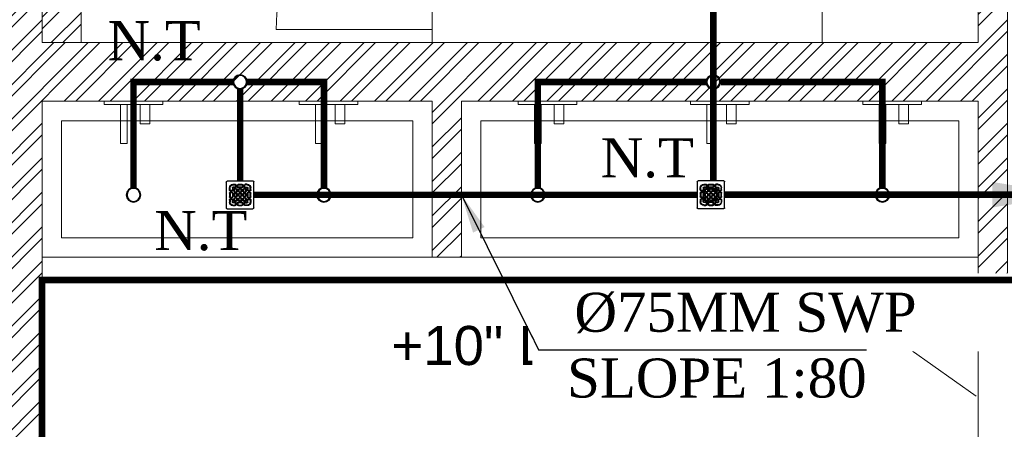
# Model space of a CAD drawing. Header units: inches. Extents: x 105152 to 158499, y 12149 to 30915.
# Tile 55 of 256: x 123990 to 124142, y 21318 to 21381. Entities that reach past the tile are written whole.
import ezdxf

# ---------------------------------------------------------------- set-up
doc = ezdxf.new("R2010")
doc.units = ezdxf.units.IN
doc.header["$MEASUREMENT"] = 0
doc.layers.add('45', color=7, linetype='Continuous')
doc.layers.add('PD_025_TEXT', color=61, linetype='Continuous')
for name, color, linetype, lineweight in [('AR - PLAN', 251, 'Continuous', 5), ('DRAINAGE ', 7, 'Continuous', 9), ('FLOOR RAISE', 4, 'Continuous', 5), ('PD_BRICK WALL_115', 134, 'Continuous', 30), ('PD_ELEVATION_03', 80, 'Continuous', 25), ('PD_FIXTURE', 21, 'Continuous', 25), ('PD_HATCH', 45, 'Continuous', 9), ('PP- 50DIA Soil Waste Sewer pipe', 54, 'Continuous', 25), ('PP- 75DIA Soil Waste Sewer pipe', 90, 'Continuous', 9), ('PP-TEXT', 7, 'Continuous', 40), ('PP-WWP', 3, 'Continuous', 25)]:
    doc.layers.add(name, color=color, linetype=linetype, lineweight=lineweight)
doc.styles.add('Arial', font='GOTHIC.TTF')
doc.styles.get("Standard").update_dxf_attribs({"font": 'arial.ttf', "height": 6})
doc.styles.add('TIMES NEW ROMAN', font='times.ttf')
doc.dimstyles.new('ISO-10', dxfattribs={"dimtxt": 6, "dimasz": 0.5, "dimexe": 1.25, "dimexo": 0.625, "dimtad": 1, "dimtoh": 1, "dimdec": 1, "dimlunit": 4, "dimtxsty": 'Standard', "dimblk": 'ARCHTICK', "dimcen": 2.5, "dimclrt": 3, "dimadec": 0, "dimazin": 0, "dimtfac": 1, "dimtdec": 1, "dimtmove": 1, "dimatfit": 3, "dimfxl": 1, "dimarcsym": 0})
doc.dimstyles.new('PP-DIM', dxfattribs={"dimtxt": 4, "dimasz": 1, "dimexe": 1, "dimexo": 1, "dimgap": 0.09, "dimtad": 0, "dimdec": 0, "dimzin": 0, "dimdsep": 46, "dimlunit": 4, "dimtxsty": 'TIMES NEW ROMAN', "dimblk": 'ARCHTICK', "dimcen": 0.09, "dimdle": 1, "dimclrd": 256, "dimclre": 256, "dimclrt": 256, "dimadec": 0, "dimazin": 0, "dimtfac": 1, "dimtdec": 4, "dimtofl": 0, "dimtmove": 1, "dimatfit": 3, "dimfxl": 1, "dimtolj": 1, "dimtzin": 0, "dimlwd": -1, "dimlwe": -1, "dimarcsym": 0})

# ---------------------------------------------------------------- blocks, each defined once
blk = doc.blocks.new('ta0p3456')
at = {"color": 251, "lineweight": 5, "ltscale": 12}
for points in [[(-4.5, 0), (4.5, 0), (4.5, -0.5), (-4.5, -0.5)], [(-1, -0.5), (-1, -6.5), (-2, -6.5), (-2, -0.5)], [(2.5, -0.5), (2.5, -3.5), (1, -3.5), (1, -0.5)]]:
    blk.add_lwpolyline(points, close=True, dxfattribs=at)
blk = doc.blocks.new('_ArchTick')
at = {"color": 0, "linetype": 'ByBlock', "const_width": 0.15}
blk.add_lwpolyline([(-0.5, -0.5), (0.5, 0.5)], dxfattribs=at)
blk = doc.blocks.new('PP-GRATING')
at = {"linetype": 'Continuous'}
for p, q in [((-53.13747282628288, -49.44342391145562), (-53.13747282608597, 49.44342391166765)), ((-49.72758152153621, 52.85331521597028), (49.72758152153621, 52.85331521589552)), ((-27.56328804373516, 40.69137005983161), (-27.56328804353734, 38.6454352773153)), ((-19.60687500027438, 40.69137005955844), (-27.56328705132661, 40.69137005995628)), ((-19.60687500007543, 38.6454352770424), (-27.56328705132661, 38.6454352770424)), ((-19.60687500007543, 38.6454352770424), (-19.60687500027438, 40.69137005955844)), ((-7.103939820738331, 38.64543329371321), (-7.103939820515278, 40.69136807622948)), ((-7.103940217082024, 40.6913679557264), (6.535625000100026, 40.6913679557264)), ((-7.103940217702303, 38.64543317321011), (6.535625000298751, 38.64543317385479)), ((6.535625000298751, 40.6913680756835), (6.535625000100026, 38.64543329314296)), ((19.03855978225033, 40.69137005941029), (26.99497183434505, 40.69137005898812)), ((19.03855978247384, 38.64543527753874), (19.03855978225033, 40.69137005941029)), ((19.03855978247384, 38.64543527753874), (26.99497183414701, 38.64543527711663)), ((26.99497282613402, 40.69137005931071), (26.99497282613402, 38.64543527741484)), ((52.56915760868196, 50.01173912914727), (52.5691576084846, -48.87510869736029)), ((-38.92959239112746, 27.27913092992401), (-40.9755271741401, 27.27913092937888)), ((-40.9755271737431, 27.27913152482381), (-40.9755271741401, 19.32271800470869)), ((-38.92959239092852, 19.32271800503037), (-40.97552717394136, 19.32271811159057)), ((-40.97552717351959, 6.819783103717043), (-40.97552717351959, -6.819781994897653)), ((-38.92959239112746, 6.819783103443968), (-40.97552717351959, 6.819783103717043)), ((-38.92959239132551, 27.2791315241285), (-38.92959239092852, 19.32271800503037)), ((-38.92959239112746, 6.819783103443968), (-38.92959239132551, -6.819781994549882)), ((-36.65633152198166, 17.04945701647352), (-32.10981017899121, 17.0494570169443)), ((-36.65633152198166, 17.04945701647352), (-36.65633152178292, 15.00352223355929)), ((-36.65633152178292, 15.00352223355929), (-32.10981017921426, 15.00352223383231)), ((-32.10980978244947, 11.1389787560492), (-36.65633132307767, 11.1389787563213)), ((-36.65633132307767, 11.1389787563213), (-36.65633132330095, 9.093043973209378)), ((-32.10980978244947, 9.093043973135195), (-36.65633132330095, 9.093043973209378)), ((-32.10980978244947, 9.093043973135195), (-32.10980978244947, 11.1389787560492)), ((-29.83654891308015, 19.32271788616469), (-29.83654891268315, 27.27913104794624)), ((-27.79061413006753, 27.27913104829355), (-29.83654891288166, 27.27913092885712)), ((-29.83654891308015, 19.32271788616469), (-27.79061413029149, 19.32271788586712)), ((-29.83654891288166, -6.819782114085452), (-29.83654891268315, 6.819783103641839)), ((-29.83654891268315, 6.819783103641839), (-27.79061413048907, 6.819783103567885)), ((-27.79061413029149, 19.32271788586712), (-27.79061413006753, 27.27913104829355)), ((-27.79061413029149, -6.819782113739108), (-27.79061413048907, 6.819783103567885)), ((-27.56328804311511, 29.55239179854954), (-27.56328804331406, 27.5064570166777)), ((-27.56328804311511, 29.55239179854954), (-19.60687539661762, 29.55239179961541)), ((-27.56328804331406, 27.5064570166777), (-19.60687539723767, 27.50645701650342)), ((-23.92607065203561, 14.77619622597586), (-23.92607065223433, 19.32271792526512)), ((-21.88013586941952, 19.32271792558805), (-23.92607065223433, 19.32271792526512)), ((-21.88013586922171, 14.77619622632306), (-23.92607065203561, 14.77619622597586)), ((-23.92607065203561, -2.27326066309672), (-23.92607065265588, 2.273261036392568)), ((-21.8801358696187, 2.273261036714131), (-23.92607065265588, 2.273261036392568)), ((-21.88013586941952, 14.77619626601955), (-21.88013586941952, 19.32271788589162)), ((-21.8801358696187, -2.273260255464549), (-21.8801358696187, 2.273261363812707)), ((-19.60687539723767, 27.50645701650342), (-19.60687539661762, 29.55239179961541)), ((-19.60687500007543, 23.64191361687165), (-15.06035345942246, 23.64191361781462)), ((-19.60687499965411, 21.59597883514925), (-19.60687500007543, 23.64191361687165)), ((-19.60687480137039, 21.59597875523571), (-15.0603532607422, 21.59597875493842)), ((-15.06035365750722, 12.50293527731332), (-19.60687499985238, 12.50293527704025)), ((-19.60687460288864, 12.50293535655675), (-19.60687460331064, 10.45700057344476)), ((-15.0603532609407, 10.45700057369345), (-19.60687460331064, 10.45700057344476)), ((-19.60687499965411, 6.592456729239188), (-15.06035345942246, 6.592456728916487)), ((-19.60687499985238, 4.546521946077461), (-19.60687499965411, 6.592456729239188)), ((-19.60687480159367, 4.546522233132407), (-15.0603532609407, 4.546522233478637)), ((-17.3336141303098, 31.82565266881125), (-17.33361413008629, 36.37217436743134)), ((-15.28767934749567, 36.37217433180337), (-17.3336141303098, 36.37217433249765)), ((-17.3336141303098, 31.82565266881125), (-15.2876793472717, 31.82565266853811)), ((-15.2876793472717, 31.82565266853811), (-15.28767934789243, 36.37217436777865)), ((-15.06035345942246, 23.64191361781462), (-15.06035345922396, 21.59597883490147)), ((-15.06035326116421, 12.50293535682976), (-15.0603532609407, 10.45700057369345)), ((-15.06035345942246, 6.592456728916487), (-15.06035345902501, 4.546521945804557)), ((-12.78709239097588, 19.32271784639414), (-12.78709239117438, 14.77619614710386)), ((-10.74115760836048, 19.32271796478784), (-12.78709239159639, 19.32271796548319)), ((-12.78709239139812, 14.7761963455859), (-10.74115760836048, 14.77619634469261)), ((-12.78709239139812, 2.273261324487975), (-12.78709239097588, -2.273260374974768)), ((-10.74115760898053, 2.27326107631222), (-12.78709239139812, 2.273261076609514)), ((-11.42313586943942, 36.37217242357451), (-11.42313586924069, 31.8256507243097)), ((-9.377201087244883, 36.37217242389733), (-11.42313586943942, 36.37217242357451)), ((-11.42313586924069, 31.82565076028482), (-9.377201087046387, 31.82565072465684)), ((-10.74115760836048, 19.32271796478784), (-10.74115760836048, 14.77619634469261)), ((-10.74115760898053, 2.27326107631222), (-10.74115760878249, -2.273260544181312)), ((-9.377201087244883, 36.37217242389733), (-9.377201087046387, 31.82565072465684)), ((-7.103940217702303, 29.55238981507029), (6.535625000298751, 29.55238981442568)), ((-7.103940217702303, 29.55238981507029), (-7.103940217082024, 27.50645503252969)), ((-7.103940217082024, 27.50645503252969), (6.535625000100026, 27.50645503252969)), ((-6.876614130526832, 14.7761961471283), (-6.876614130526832, 19.32271784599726)), ((-4.830679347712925, 19.3227178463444), (-6.876614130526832, 19.32271784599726)), ((-4.830679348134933, 14.77619614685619), (-6.876614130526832, 14.7761961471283)), ((-6.876614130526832, -2.273260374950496), (-6.876614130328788, 2.273261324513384)), ((-4.830679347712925, 2.273261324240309), (-6.876614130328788, 2.273261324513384)), ((-4.830679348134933, 14.77619614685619), (-4.830679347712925, 19.3227178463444)), ((-4.830679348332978, -2.273260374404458), (-4.830679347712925, 2.273261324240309)), ((-2.557418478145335, 23.64191353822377), (1.98910306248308, 23.64191353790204)), ((-2.55741847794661, 21.59597875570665), (-2.557418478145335, 23.64191353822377)), ((-2.55741847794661, 21.59597875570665), (1.989103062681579, 21.59597875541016)), ((1.98910326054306, 12.50293527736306), (-2.557418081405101, 12.50293527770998)), ((-2.557418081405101, 12.50293527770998), (-2.557418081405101, 10.45700049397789)), ((1.989103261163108, 10.45700049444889), (-2.557418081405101, 10.45700049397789)), ((-2.557418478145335, 6.592457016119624), (1.98910306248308, 6.592457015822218)), ((-2.557418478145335, 4.546522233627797), (-2.557418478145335, 6.592457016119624)), ((-2.557418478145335, 4.546522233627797), (1.98910306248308, 4.546522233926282)), ((1.98910306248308, 23.64191353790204), (1.989103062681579, 21.59597875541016)), ((1.98910326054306, 12.50293527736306), (1.989103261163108, 10.45700049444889)), ((1.98910306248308, 6.592457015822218), (1.98910306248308, 4.546522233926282)), ((4.262364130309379, 19.32271788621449), (4.262364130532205, 14.77619626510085)), ((6.308298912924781, 19.32271788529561), (4.262364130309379, 19.32271788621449)), ((4.262364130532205, 14.77619626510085), (6.308298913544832, 14.77619626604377)), ((4.262364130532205, 2.273261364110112), (4.262364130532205, -2.273260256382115)), ((6.308298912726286, 2.273261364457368), (4.262364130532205, 2.273261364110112)), ((6.308298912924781, 19.32271788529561), (6.308298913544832, 14.77619626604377)), ((6.308298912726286, 2.273261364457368), (6.308298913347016, -2.273260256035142)), ((6.535625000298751, 29.55238981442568), (6.535625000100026, 27.50645503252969)), ((8.808885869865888, 31.82565068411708), (8.808885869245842, 36.37217230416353)), ((10.85482065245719, 36.37217219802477), (8.808885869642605, 36.37217219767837)), ((8.808885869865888, 31.82565068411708), (10.85482065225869, 31.82565068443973)), ((10.17284239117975, 14.77619614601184), (10.1728423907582, 19.32271784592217)), ((12.21877717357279, 19.32271784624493), (10.1728423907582, 19.32271784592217)), ((12.21877717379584, 14.77619614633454), (10.17284239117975, 14.77619614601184)), ((10.17284239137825, -2.273260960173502), (10.17284239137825, 2.273260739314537)), ((12.21877717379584, 2.273260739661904), (10.17284239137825, 2.273260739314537)), ((10.85482065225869, 31.82565068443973), (10.85482065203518, 36.37217230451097)), ((12.21877717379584, 14.77619614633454), (12.21877717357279, 19.32271784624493)), ((12.21877717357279, -2.273260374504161), (12.21877717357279, 2.273261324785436)), ((14.49203804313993, 23.64191353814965), (19.03855958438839, 23.64191353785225)), ((14.49203804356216, 21.59597875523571), (14.49203804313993, 23.64191353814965)), ((14.49203804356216, 21.59597875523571), (19.03855958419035, 21.59597875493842)), ((19.03855978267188, 12.50293527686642), (14.49203844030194, 12.50293527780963)), ((14.49203844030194, 12.50293527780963), (14.49203843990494, 10.45700049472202)), ((19.03855978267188, 10.45700049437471), (14.49203843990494, 10.45700049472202)), ((14.49203804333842, 6.592456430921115), (19.0385595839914, 6.59245643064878)), ((14.49203804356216, 4.546521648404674), (14.49203804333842, 6.592456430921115)), ((14.49203804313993, 4.546522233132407), (19.03855958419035, 4.546522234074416)), ((14.71936413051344, 31.82565266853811), (14.71936413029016, 36.37217436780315)), ((14.71936413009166, 36.3721743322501), (16.76529891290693, 36.37217433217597)), ((16.76529891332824, 31.82565266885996), (14.71936413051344, 31.82565266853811)), ((16.76529891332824, 31.82565266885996), (16.76529891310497, 36.37217436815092)), ((26.99497282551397, 29.55239179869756), (19.03856017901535, 29.55239179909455)), ((19.03856017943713, 27.50645701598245), (19.03856017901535, 29.55239179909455)), ((26.99497282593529, 27.50645701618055), (19.03856017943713, 27.50645701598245)), ((19.03855958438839, 23.64191353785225), (19.03855958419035, 21.59597875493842)), ((19.03855978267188, 12.50293527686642), (19.03855978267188, 10.45700049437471)), ((19.0385595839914, 6.59245643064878), (19.03855958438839, 4.546521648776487)), ((21.31182065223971, 19.32271788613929), (21.31182065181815, 14.77619626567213)), ((23.35775543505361, 19.32271788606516), (21.31182065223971, 19.32271788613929)), ((21.31182065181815, 14.77619626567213), (23.35775543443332, 14.776196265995)), ((21.31182065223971, 2.273261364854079), (21.31182065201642, -2.273260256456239)), ((23.35775543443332, 2.273260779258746), (21.3118206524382, 2.27326077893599)), ((23.35775543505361, 19.32271788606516), (23.35775543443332, 14.776196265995)), ((23.35775543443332, 2.273260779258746), (23.35775543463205, -2.273260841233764)), ((26.99497282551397, 29.55239179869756), (26.99497282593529, 27.50645701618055)), ((27.22229891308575, 19.32271788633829), (27.22229891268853, 27.27913104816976)), ((27.22229891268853, 27.27913104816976), (29.26823369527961, 27.27913092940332)), ((29.26823369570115, 19.32271788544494), (27.22229891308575, 19.32271788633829)), ((27.22229891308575, -6.819782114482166), (27.22229891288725, 6.819783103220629)), ((29.26823369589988, 6.819783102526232), (27.22229891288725, 6.819783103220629)), ((29.26823369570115, 19.32271788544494), (29.2682336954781, 27.27913104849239)), ((29.2682336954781, -6.819782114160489), (29.26823369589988, 6.819783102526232)), ((36.08801630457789, 17.04945701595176), (31.54149496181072, 17.04945701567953)), ((36.08801630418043, 15.00352223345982), (31.54149496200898, 15.00352223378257)), ((31.5414945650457, 11.13897875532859), (36.0880161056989, 11.13897875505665)), ((31.5414945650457, 9.09304397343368), (31.5414945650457, 11.13897875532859)), ((31.5414945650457, 9.09304397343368), (36.08801610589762, 9.093043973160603)), ((36.08801630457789, 17.04945701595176), (36.08801630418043, 15.00352223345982)), ((36.0880161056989, 11.13897875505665), (36.08801610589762, 9.093043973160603)), ((38.36127717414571, 27.2791315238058), (38.36127717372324, 19.3227180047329)), ((38.36127717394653, 27.27913092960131), (40.40721195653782, 27.27913092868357)), ((38.36127717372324, 19.3227180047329), (40.40721195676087, 19.32271811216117)), ((38.36127717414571, 6.819783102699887), (38.36127717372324, -6.819781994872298)), ((38.36127717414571, 6.819783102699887), (40.40721195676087, 6.819783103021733)), ((40.40721195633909, 27.2791315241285), (40.40721195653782, 19.32271800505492)), ((40.40721195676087, 6.819783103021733), (40.40721195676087, -6.819781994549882)), ((-40.9755271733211, -6.819781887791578), (-38.92959239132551, -6.819781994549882)), ((-40.9755271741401, -27.27913193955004), (-40.9755271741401, -19.32271842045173)), ((-38.92959239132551, -19.32271842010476), (-40.97552717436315, -19.32271852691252)), ((-38.92959239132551, -27.2791313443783), (-40.97552717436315, -27.27913134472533)), ((-38.92959239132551, -27.27913193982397), (-38.92959239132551, -19.32271842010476)), ((-36.65633152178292, -9.093042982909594), (-32.10981017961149, -9.093042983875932)), ((-36.65633152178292, -9.093042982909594), (-36.65633152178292, -11.13897776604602)), ((-36.65633152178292, -11.13897776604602), (-32.10981017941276, -11.13897776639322)), ((-36.65633152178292, -17.04945743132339), (-36.65633152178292, -15.00352264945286)), ((-36.65633152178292, -15.00352264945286), (-32.10981017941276, -15.00352264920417)), ((-36.65633152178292, -17.04945743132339), (-32.10981017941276, -17.04945743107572)), ((-32.10981017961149, -9.093042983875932), (-32.10981053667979, -11.13897776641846)), ((-29.83654891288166, -6.819782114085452), (-27.79061413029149, -6.819782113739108)), ((-29.83654891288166, -19.32271830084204), (-27.79061413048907, -19.32271830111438)), ((-29.83654891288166, -19.32271830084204), (-29.83654891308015, -27.27913146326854)), ((-27.79061413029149, -27.27913146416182), (-29.83654891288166, -27.27913134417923)), ((-27.79061413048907, -19.32271830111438), (-27.79061413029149, -27.27913146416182)), ((-27.56328804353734, -27.50645743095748), (-19.60687539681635, -27.50645743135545)), ((-27.56328804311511, -29.55239221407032), (-27.56328804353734, -27.50645743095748)), ((-27.56328804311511, -29.55239221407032), (-19.60687539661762, -29.5523922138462)), ((-21.8801358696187, -2.273260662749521), (-23.92607065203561, -2.27326066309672)), ((-23.92607065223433, -19.32271681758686), (-23.92607065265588, -14.77619511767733)), ((-21.8801358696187, -14.77619511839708), (-23.92607065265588, -14.77619511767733)), ((-21.88013586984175, -19.32271681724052), (-23.92607065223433, -19.32271681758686)), ((-21.8801358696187, -19.32271677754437), (-21.88013586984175, -14.77619515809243)), ((-19.60687500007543, -10.45699942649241), (-15.06035345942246, -10.456999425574)), ((-19.60687499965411, -12.50293420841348), (-19.60687500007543, -10.45699942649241)), ((-15.0603532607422, -21.59597776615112), (-19.60687500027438, -21.59597776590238)), ((-19.60687539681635, -27.50645743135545), (-19.60687539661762, -29.5523922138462)), ((-15.06035365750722, -4.546521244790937), (-19.60687499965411, -4.546521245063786)), ((-19.60687460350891, -4.546521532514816), (-19.60687460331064, -6.592456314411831)), ((-15.06035326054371, -6.592456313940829), (-19.60687460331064, -6.592456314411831)), ((-19.6068748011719, -12.50293428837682), (-15.0603532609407, -12.50293428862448)), ((-19.60687460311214, -21.59597768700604), (-19.60687460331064, -23.6419124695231)), ((-15.06035326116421, -23.64191246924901), (-19.60687460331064, -23.6419124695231)), ((-17.33361413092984, -31.82565308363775), (-17.33361413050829, -36.37217478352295)), ((-17.33361413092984, -31.82565308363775), (-15.28767934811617, -31.82565308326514)), ((-15.28767934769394, -36.37217474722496), (-17.33361413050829, -36.37217474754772)), ((-15.28767934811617, -31.82565308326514), (-15.28767934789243, -36.37217478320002)), ((-15.0603532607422, -4.546521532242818), (-15.06035326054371, -6.592456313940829)), ((-15.06035345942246, -10.456999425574), (-15.06035345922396, -12.5029342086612)), ((-15.0603532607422, -21.59597768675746), (-15.06035326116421, -23.64191246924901)), ((-12.78709239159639, -2.27326054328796), (-10.74115760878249, -2.273260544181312)), ((-12.78709239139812, -14.77619519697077), (-12.78709239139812, -19.32271689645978)), ((-10.74115760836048, -14.77619507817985), (-12.78709239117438, -14.77619507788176)), ((-12.78709239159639, -19.32271669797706), (-10.74115760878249, -19.32271669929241)), ((-11.42313586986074, -36.37217341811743), (-11.42313587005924, -31.82565171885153)), ((-11.42313587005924, -31.82565175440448), (-9.377201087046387, -31.82565171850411)), ((-9.377201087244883, -36.37217341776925), (-11.42313586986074, -36.37217341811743)), ((-10.74115760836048, -14.77619507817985), (-10.74115760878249, -19.32271669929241)), ((-9.377201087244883, -36.37217341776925), (-9.377201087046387, -31.82565171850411)), ((-7.103940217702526, -27.5064560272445), (6.535624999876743, -27.50645602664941)), ((-7.103940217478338, -29.55239081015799), (-7.103940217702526, -27.5064560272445)), ((-7.103940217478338, -29.55239081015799), (6.535624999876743, -29.5523908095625)), ((-4.830679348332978, -2.273260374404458), (-6.876614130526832, -2.273260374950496)), ((-6.876614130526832, -19.32271689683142), (-6.876614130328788, -14.77619519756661)), ((-4.830679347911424, -14.77619519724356), (-6.876614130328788, -14.77619519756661)), ((-4.830679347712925, -19.32271689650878), (-6.876614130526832, -19.32271689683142)), ((-4.830679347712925, -19.32271689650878), (-4.830679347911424, -14.77619519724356)), ((1.98910326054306, -4.546521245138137), (-2.557418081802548, -4.546521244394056)), ((-2.557418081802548, -4.546521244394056), (-2.557418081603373, -6.59245602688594)), ((1.989103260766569, -6.592456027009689), (-2.557418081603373, -6.59245602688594)), ((-2.557418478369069, -10.45699950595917), (1.98910306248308, -10.45699950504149)), ((-2.557418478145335, -12.50293428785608), (-2.557418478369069, -10.45699950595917)), ((-2.557418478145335, -12.50293428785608), (1.98910306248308, -12.5029342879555)), ((1.989103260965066, -21.59597776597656), (-2.557418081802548, -21.59597776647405)), ((-2.557418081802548, -21.59597776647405), (-2.557418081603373, -23.64191254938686)), ((1.989103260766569, -23.64191254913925), (-2.557418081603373, -23.64191254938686)), ((1.98910326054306, -4.546521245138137), (1.989103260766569, -6.592456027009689)), ((1.98910306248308, -10.45699950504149), (1.98910306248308, -12.5029342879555)), ((1.989103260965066, -21.59597776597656), (1.989103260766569, -23.64191254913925)), ((4.262364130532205, -2.273260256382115), (6.308298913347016, -2.273260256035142)), ((4.262364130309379, -14.77619515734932), (4.262364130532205, -19.32271677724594)), ((6.308298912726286, -14.77619515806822), (4.262364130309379, -14.77619515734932)), ((4.262364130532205, -19.32271677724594), (6.308298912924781, -19.32271677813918)), ((6.308298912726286, -14.77619515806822), (6.308298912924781, -19.32271677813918)), ((6.535624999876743, -29.5523908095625), (6.535624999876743, -27.50645602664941)), ((8.808885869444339, -31.82565168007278), (8.808885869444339, -36.37217329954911)), ((8.808885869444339, -31.82565168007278), (10.85482065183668, -31.82565167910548)), ((8.83294082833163, -36.42318279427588), (10.87884350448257, -36.4346446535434)), ((12.21877717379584, -2.273260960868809), (10.17284239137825, -2.273260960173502)), ((10.1728423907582, -19.32271689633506), (10.17284239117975, -14.77619519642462)), ((12.21877717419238, -14.77619519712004), (10.17284239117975, -14.77619519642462)), ((12.21877717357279, -19.32271689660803), (10.1728423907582, -19.32271689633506)), ((10.85482065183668, -31.82565167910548), (10.85482065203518, -36.37217329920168)), ((12.21877717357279, -19.32271689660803), (12.21877717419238, -14.77619519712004)), ((19.03855978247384, -4.54652124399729), (14.4920384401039, -4.546521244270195)), ((14.49203843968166, -4.546521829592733), (14.4920384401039, -6.592456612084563)), ((19.03855978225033, -6.592456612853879), (14.4920384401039, -6.592456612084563)), ((14.49203804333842, -10.45699950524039), (19.03855958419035, -10.4569995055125)), ((14.49203804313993, -12.50293428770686), (14.49203804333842, -10.45699950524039)), ((14.49203804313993, -12.50293428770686), (19.03855958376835, -12.50293428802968)), ((19.03855978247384, -21.59597776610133), (14.49203804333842, -21.59597776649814)), ((14.4920384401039, -21.59597776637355), (14.4920384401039, -23.64191254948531)), ((19.03855978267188, -23.64191254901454), (14.4920384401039, -23.64191254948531)), ((14.71936413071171, -31.82565308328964), (14.71936412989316, -36.37217478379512)), ((16.76529891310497, -31.82565308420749), (14.71936413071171, -31.82565308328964)), ((14.71936412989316, -36.3721747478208), (16.76529891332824, -36.37217474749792)), ((16.76529891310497, -31.82565308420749), (16.76529891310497, -36.37217478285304)), ((19.03855978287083, -4.546521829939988), (19.03855978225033, -6.592456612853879)), ((19.03855958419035, -10.4569995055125), (19.03855958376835, -12.50293428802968)), ((19.03855978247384, -21.59597776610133), (19.03855978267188, -23.64191254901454)), ((26.99497282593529, -27.50645743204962), (19.03856017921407, -27.50645743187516)), ((19.03856017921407, -27.50645743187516), (19.03856017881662, -29.55239221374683)), ((26.99497282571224, -29.55239221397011), (19.03856017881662, -29.55239221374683)), ((21.31182065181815, -2.273260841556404), (23.35775543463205, -2.273260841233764)), ((21.31182065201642, -14.77619515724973), (21.31182065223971, -19.32271677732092)), ((23.35775543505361, -14.77619515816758), (21.31182065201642, -14.77619515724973)), ((21.31182065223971, -19.32271677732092), (23.35775543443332, -19.32271677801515)), ((23.35775543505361, -14.77619515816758), (23.35775543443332, -19.32271677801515)), ((26.99497282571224, -29.55239221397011), (26.99497282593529, -27.50645743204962)), ((29.2682336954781, -6.819782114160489), (27.22229891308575, -6.819782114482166)), ((27.22229891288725, -19.32271830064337), (27.22229891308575, -27.27913146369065)), ((29.26823369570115, -19.32271830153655), (27.22229891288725, -19.32271830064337)), ((27.22229891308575, -27.27913146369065), (29.26823369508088, -27.27913134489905)), ((29.26823369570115, -19.32271830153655), (29.2682336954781, -27.279131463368)), ((36.0880163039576, -9.09304298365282), (31.54149496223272, -9.093042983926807)), ((31.54149496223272, -9.093042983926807), (31.54149531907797, -11.13897776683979)), ((36.08801630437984, -11.13897776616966), (31.54149496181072, -11.13897776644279)), ((36.0880163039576, -15.00352264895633), (31.54149496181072, -15.00352264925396)), ((36.08801630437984, -17.04945743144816), (31.54149496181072, -17.04945743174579)), ((36.0880163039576, -9.09304298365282), (36.08801630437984, -11.13897776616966)), ((36.08801630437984, -17.04945743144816), (36.0880163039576, -15.00352264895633)), ((40.40721195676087, -6.819781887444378), (38.36127717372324, -6.819781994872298)), ((38.36127717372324, -19.32271842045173), (40.40721195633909, -19.32271852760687)), ((38.36127717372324, -27.27913193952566), (38.36127717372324, -19.32271842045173)), ((38.36127717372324, -27.27913134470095), (40.40721195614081, -27.27913134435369)), ((40.40721195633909, -27.27913193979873), (40.40721195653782, -19.32271842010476)), ((49.15926630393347, -52.28500000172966), (-50.29589673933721, -52.28500000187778)), ((-27.56328804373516, -40.69137047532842), (-27.56328804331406, -38.64543569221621)), ((-19.60687500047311, -38.6454356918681), (-27.56328705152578, -38.64543569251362)), ((-19.60687500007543, -40.69137047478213), (-27.56328705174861, -40.69137047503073)), ((-19.60687500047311, -38.6454356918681), (-19.60687500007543, -40.69137047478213)), ((6.535624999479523, -38.64543428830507), (-7.103939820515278, -38.6454342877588)), ((-7.103939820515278, -38.6454342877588), (-7.103939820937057, -40.6913690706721)), ((6.535624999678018, -40.6913690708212), (-7.103939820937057, -40.6913690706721)), ((6.546979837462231, -38.68367258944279), (6.535517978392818, -40.72957526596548)), ((19.03855978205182, -38.64543569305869), (19.03855978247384, -40.69137047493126)), ((19.03855978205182, -38.64543569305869), (26.99497183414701, -38.64543569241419)), ((19.03855978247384, -40.69137047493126), (26.99497183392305, -40.69137047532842)), ((26.99497282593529, -40.69137047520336), (26.99497282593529, -38.64543569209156))]:
    blk.add_line(p, q, dxfattribs=at)
for centre, radius, start, end in [((-49.72758152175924, 49.44342391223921), 3.409891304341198, 89.99999999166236, 179.9999999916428), ((-27.56328804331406, 27.27913092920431), 13.41223913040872, 89.99999498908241, 179.9999970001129), ((-27.56328804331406, 27.27913092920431), 11.366304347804, 89.99999498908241, 179.9999970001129), ((-19.60687499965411, 36.37217440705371), 4.319195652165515, 359.9999990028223, 89.99999999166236), ((-19.60687499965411, 36.37217440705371), 2.273260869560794, 359.9999990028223, 89.99999999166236), ((-7.103940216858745, 36.37217242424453), 4.319195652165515, 89.99998998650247, 179.9999999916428), ((-7.103940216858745, 36.37217242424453), 2.273260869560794, 89.99998998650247, 179.9999999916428), ((6.535625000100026, 36.37217242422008), 4.319195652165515, 359.9999970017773, 89.99999999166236), ((6.535625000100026, 36.37217242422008), 2.273260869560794, 359.9999970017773, 89.99999999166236), ((19.03855978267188, 36.37217440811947), 4.319195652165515, 89.99999999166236, 180.0000010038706), ((19.03855978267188, 36.37217440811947), 2.273260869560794, 89.99999999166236, 180.0000010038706), ((26.99497282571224, 27.27913092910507), 13.41223913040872, 3.0032057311e-06, 90.00000499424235), ((26.99497282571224, 27.27913092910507), 11.366304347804, 3.0032057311e-06, 90.00000499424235), ((49.72758152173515, 50.01173912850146), 2.841576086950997, 359.9999999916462, 89.99999999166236), ((-36.65633152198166, 19.3227178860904), 4.319195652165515, 179.9999970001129, 269.9999999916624), ((-36.65633152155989, 6.819783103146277), 4.319195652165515, 89.99999498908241, 179.9999999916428), ((-36.65633152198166, 19.3227178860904), 2.273260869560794, 179.9999970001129, 269.9999999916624), ((-36.65633152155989, 6.819783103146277), 2.273260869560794, 89.99999498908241, 179.9999999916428), ((-32.10980978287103, 19.32271788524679), 4.319195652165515, 269.9999899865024, 359.9999999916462), ((-32.10980978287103, 19.32271788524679), 2.273260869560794, 269.9999899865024, 359.9999999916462), ((-32.10980978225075, 6.81978310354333), 4.319195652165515, 359.9999999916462, 89.99999999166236), ((-32.10980978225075, 6.81978310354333), 2.273260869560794, 359.9999999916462, 89.99999999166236), ((-27.56328804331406, 27.27913092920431), 2.273260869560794, 89.99999999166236, 179.9999970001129), ((-27.56328804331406, 27.27913092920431), 0.2273260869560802, 89.99999999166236, 179.9999970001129), ((-19.60687499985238, 19.32271796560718), 4.319195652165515, 89.99999999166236, 180.0000010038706), ((-19.60687499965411, 14.77619622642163), 4.319195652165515, 179.9999999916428, 270.0000099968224), ((-19.60687500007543, 2.273261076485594), 4.319195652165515, 89.99999999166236, 180.0000010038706), ((-19.60687499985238, 19.32271788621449), 2.273260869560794, 89.99999498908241, 179.9999999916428), ((-19.60687499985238, 19.32271796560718), 2.273260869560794, 89.99999999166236, 180.0000010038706), ((-19.60687499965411, 14.77619614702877), 2.273260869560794, 179.9999970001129, 269.9999999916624), ((-19.60687499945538, 2.273261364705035), 2.273260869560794, 89.99999498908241, 179.9999999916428), ((-19.60687500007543, 2.273261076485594), 2.273260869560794, 89.99999999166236, 180.0000010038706), ((-19.60687499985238, 31.82565266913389), 4.319195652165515, 269.9999899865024, 359.9999999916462), ((-19.60687499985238, 31.82565266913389), 2.273260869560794, 269.9999899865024, 359.9999999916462), ((-15.0603532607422, 19.32271796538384), 4.319195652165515, 359.9999999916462, 90.00000499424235), ((-15.0603532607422, 19.32271788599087), 2.273260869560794, 359.9999990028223, 89.99999999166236), ((-15.0603532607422, 14.77619614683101), 2.273260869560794, 269.9999899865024, 359.9999999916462), ((-15.06035326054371, 14.7761962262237), 4.319195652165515, 269.9999999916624, 3.0032057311e-06), ((-15.0603532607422, 2.273261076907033), 4.319195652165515, 359.9999999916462, 90.00000499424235), ((-15.0603532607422, 2.273261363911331), 2.273260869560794, 359.9999990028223, 89.99999999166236), ((-7.103940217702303, 31.82565068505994), 4.319195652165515, 179.9999990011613, 269.9999999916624), ((-7.103940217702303, 31.82565068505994), 2.273260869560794, 179.9999990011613, 269.9999999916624), ((-2.557418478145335, 19.32271788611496), 4.319195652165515, 89.99999999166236, 180.0000010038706), ((-2.55741847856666, 14.77619614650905), 4.319195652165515, 179.9999999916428, 270.0000099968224), ((-2.557418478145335, 2.273261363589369), 4.319195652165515, 89.99999999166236, 180.0000010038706), ((-2.557418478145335, 19.32271788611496), 2.273260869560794, 89.99999999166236, 180.0000010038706), ((-2.557418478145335, 19.32271788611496), 2.273260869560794, 89.99999999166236, 180.0000010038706), ((-2.55741847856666, 14.77619614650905), 2.273260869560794, 179.9999999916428, 270.0000099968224), ((-2.557418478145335, 2.273261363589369), 2.273260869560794, 89.99999999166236, 180.0000010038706), ((-2.557418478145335, 2.273261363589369), 2.273260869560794, 89.99999999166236, 180.0000010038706), ((1.989103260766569, 19.32271788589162), 4.319195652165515, 359.9999999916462, 90.00000499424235), ((1.989103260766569, 19.32271788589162), 2.273260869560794, 359.9999999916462, 90.00000499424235), ((1.98910326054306, 14.77619614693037), 2.273260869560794, 269.9999999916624, 3.0032057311e-06), ((1.98910326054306, 14.77619614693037), 4.319195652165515, 269.9999999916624, 3.0032057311e-06), ((1.989103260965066, 2.273261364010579), 4.319195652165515, 359.9999999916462, 90.00000499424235), ((1.989103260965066, 2.273261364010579), 2.273260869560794, 359.9999999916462, 90.00000499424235), ((6.535625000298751, 31.8256506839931), 4.319195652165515, 269.9999999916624, 359.9999999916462), ((6.535625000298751, 31.8256506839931), 2.273260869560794, 269.9999999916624, 359.9999999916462), ((14.49203804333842, 19.3227178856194), 4.319195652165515, 89.99999999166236, 180.0000010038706), ((14.49203804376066, 14.77619614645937), 4.319195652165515, 179.9999999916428, 270.0000099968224), ((14.49203804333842, 2.273260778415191), 4.319195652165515, 89.99999999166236, 180.0000010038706), ((14.49203804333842, 19.3227178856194), 2.273260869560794, 89.99999999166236, 180.0000010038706), ((14.49203804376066, 14.77619614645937), 2.273260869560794, 179.9999999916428, 270.0000099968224), ((14.49203804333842, 2.273261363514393), 2.273260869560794, 89.99999999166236, 180.0000010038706), ((14.49203804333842, 2.273260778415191), 2.273260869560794, 89.99999999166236, 180.0000010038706), ((19.03855978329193, 31.82565266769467), 4.319195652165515, 179.9999999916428, 270.0000099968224), ((19.03855978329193, 31.82565266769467), 2.273260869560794, 179.9999999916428, 270.0000099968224), ((19.03855978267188, 19.32271788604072), 4.319195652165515, 359.9999999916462, 90.00000499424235), ((19.03855978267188, 19.32271788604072), 2.273260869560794, 359.9999999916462, 90.00000499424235), ((19.03855978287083, 14.77619614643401), 2.273260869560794, 269.9999999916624, 3.0032057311e-06), ((19.03855978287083, 14.77619614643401), 4.319195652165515, 269.9999999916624, 3.0032057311e-06), ((19.03855978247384, 2.273260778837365), 4.319195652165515, 359.9999999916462, 90.00000499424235), ((19.03855978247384, 2.273261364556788), 2.273260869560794, 359.9999999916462, 90.00000499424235), ((26.99497282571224, 27.27913092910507), 2.273260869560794, 3.0032057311e-06, 89.99999999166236), ((26.99497282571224, 27.27913092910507), 0.2273260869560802, 3.0032057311e-06, 89.99999999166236), ((31.54149456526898, 19.32271788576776), 4.319195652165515, 179.9999999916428, 270.0000099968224), ((31.54149456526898, 6.819783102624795), 4.319195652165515, 89.99999999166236, 179.9999999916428), ((31.54149456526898, 19.32271788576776), 2.273260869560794, 179.9999999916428, 270.0000099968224), ((31.54149456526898, 6.819783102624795), 2.273260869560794, 89.99999999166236, 179.9999999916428), ((36.08801630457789, 19.32271788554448), 2.273260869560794, 269.9999999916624, 3.0032057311e-06), ((36.08801630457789, 19.32271788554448), 4.319195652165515, 269.9999999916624, 3.0032057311e-06), ((36.08801630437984, 6.819783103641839), 4.319195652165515, 359.9999999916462, 90.00000499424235), ((36.08801630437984, 6.819783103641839), 2.273260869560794, 359.9999999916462, 90.00000499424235), ((-36.65633152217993, -6.81978211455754), 4.319195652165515, 179.9999970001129, 269.9999999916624), ((-36.65633152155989, -19.32271830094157), 4.319195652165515, 89.99999999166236, 180.00000300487), ((-27.56328804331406, -27.27913134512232), 13.41223913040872, 180.00000300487, 270.0000049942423), ((-36.65633152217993, -6.81978211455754), 2.273260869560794, 179.9999970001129, 269.9999999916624), ((-36.65633152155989, -19.32271830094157), 2.273260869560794, 89.99999999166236, 180.00000300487), ((-27.56328804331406, -27.27913134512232), 11.366304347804, 180.00000300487, 270.0000049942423), ((-32.10980978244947, -6.819782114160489), 4.319195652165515, 269.9999899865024, 359.9999999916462), ((-32.10980978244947, -6.819782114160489), 2.273260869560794, 269.9999899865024, 359.9999999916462), ((-32.10980978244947, -19.32271830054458), 4.319195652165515, 359.9999999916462, 90.00000999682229), ((-32.10980978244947, -19.32271830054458), 2.273260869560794, 359.9999999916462, 90.00000999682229), ((-27.56328804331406, -27.27913134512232), 2.273260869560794, 180.00000300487, 269.9999999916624), ((-27.56328804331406, -27.27913134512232), 0.2273260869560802, 180.00000300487, 269.9999999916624), ((-19.60687499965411, -2.273260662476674), 4.319195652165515, 179.9999999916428, 270.0000099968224), ((-19.60687499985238, -14.77619507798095), 4.319195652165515, 89.99999999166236, 180.0000010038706), ((-19.60687499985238, -19.32271681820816), 4.319195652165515, 179.9999999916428, 270.0000099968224), ((-19.60687499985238, -2.273260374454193), 2.273260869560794, 179.9999970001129, 269.9999999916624), ((-19.60687500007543, -14.77619515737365), 2.273260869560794, 89.99999498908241, 179.9999999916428), ((-19.60687499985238, -14.77619507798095), 2.273260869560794, 89.99999999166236, 180.0000010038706), ((-19.60687500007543, -19.32271689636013), 2.273260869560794, 179.9999970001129, 269.9999999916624), ((-19.60687499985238, -31.82565308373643), 4.319195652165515, 359.9999999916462, 90.00000999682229), ((-19.60687499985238, -31.82565308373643), 2.273260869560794, 359.9999999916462, 90.00000999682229), ((-19.60687500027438, -36.37217482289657), 4.319195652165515, 269.9999999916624, 1.0038705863e-06), ((-19.60687500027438, -36.37217482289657), 2.273260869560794, 269.9999999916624, 1.0038705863e-06), ((-15.0603532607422, -2.273260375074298), 2.273260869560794, 269.9999899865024, 359.9999999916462), ((-15.0603532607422, -2.273260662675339), 4.319195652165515, 269.9999999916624, 3.0032057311e-06), ((-15.0603532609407, -14.77619507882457), 4.319195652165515, 359.9999999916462, 90.00000499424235), ((-15.06035326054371, -14.77619515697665), 2.273260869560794, 359.9999990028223, 89.99999999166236), ((-15.0603532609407, -19.32271689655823), 2.273260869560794, 269.9999999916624, 359.9999999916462), ((-15.0603532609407, -19.32271681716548), 4.319195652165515, 269.9999999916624, 3.0032057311e-06), ((-7.103940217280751, -31.82565167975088), 4.319195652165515, 89.99999999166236, 180.0000010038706), ((-7.103940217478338, -36.37217341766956), 4.319195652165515, 179.9999999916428, 270.0000099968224), ((-7.103940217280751, -31.82565167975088), 2.273260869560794, 89.99999999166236, 180.0000010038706), ((-7.103940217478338, -36.37217341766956), 2.273260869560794, 179.9999999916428, 270.0000099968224), ((-2.55741847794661, -2.273260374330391), 4.319195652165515, 179.9999999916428, 270.0000099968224), ((-2.557418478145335, -14.77619515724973), 4.319195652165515, 89.99999999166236, 180.0000010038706), ((-2.557418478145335, -19.32271689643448), 4.319195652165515, 179.9999999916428, 270.0000099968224), ((-2.55741847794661, -2.273260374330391), 2.273260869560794, 179.9999999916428, 270.0000099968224), ((-2.557418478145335, -14.77619515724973), 2.273260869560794, 89.99999999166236, 180.0000010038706), ((-2.557418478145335, -14.77619515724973), 2.273260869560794, 89.99999999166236, 180.0000010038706), ((-2.557418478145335, -19.32271689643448), 2.273260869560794, 179.9999999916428, 270.0000099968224), ((1.98910326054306, -2.273260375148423), 2.273260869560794, 269.9999999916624, 3.0032057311e-06), ((1.98910326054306, -2.273260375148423), 4.319195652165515, 269.9999999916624, 3.0032057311e-06), ((1.989103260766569, -14.77619515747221), 4.319195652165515, 359.9999999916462, 90.00000499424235), ((1.989103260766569, -14.77619515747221), 2.273260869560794, 359.9999999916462, 90.00000499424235), ((1.989103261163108, -19.32271689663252), 2.273260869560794, 269.9999999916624, 3.0032057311e-06), ((1.989103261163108, -19.32271689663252), 4.319195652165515, 269.9999999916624, 3.0032057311e-06), ((6.559715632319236, -36.41044739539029), 4.319195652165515, 269.6790024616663, 359.6790124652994), ((6.535624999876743, -31.82565167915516), 4.319195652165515, 359.9999999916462, 89.99999999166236), ((6.535624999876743, -31.82565167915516), 2.273260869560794, 359.9999999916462, 89.99999999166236), ((6.559715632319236, -36.41044739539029), 2.273260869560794, 269.6790024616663, 359.6790124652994), ((14.49203804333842, -2.273260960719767), 4.319195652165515, 179.9999999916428, 270.0000099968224), ((14.4920380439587, -14.77619515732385), 4.319195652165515, 89.99999999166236, 180.0000010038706), ((14.49203804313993, -19.32271689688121), 4.319195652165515, 179.9999999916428, 270.0000099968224), ((14.49203804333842, -2.273260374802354), 2.273260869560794, 179.9999999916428, 270.0000099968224), ((14.4920380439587, -14.77619515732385), 2.273260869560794, 89.99999999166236, 180.0000010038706), ((14.4920380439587, -14.77619515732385), 2.273260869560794, 89.99999999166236, 180.0000010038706), ((14.49203804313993, -19.32271689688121), 2.273260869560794, 179.9999999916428, 269.9999999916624), ((19.03855978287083, -31.82565308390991), 4.319195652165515, 89.99998998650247, 179.9999999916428), ((19.03855978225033, -36.37217482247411), 4.319195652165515, 179.9999990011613, 269.9999999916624), ((19.03855978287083, -31.82565308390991), 2.273260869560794, 89.99998998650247, 179.9999999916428), ((19.03855978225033, -36.37217482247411), 2.273260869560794, 179.9999990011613, 269.9999999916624), ((19.03855978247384, -2.273260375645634), 2.273260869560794, 269.9999999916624, 3.0032057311e-06), ((19.03855978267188, -2.273260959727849), 4.319195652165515, 269.9999999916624, 3.0032057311e-06), ((19.03855978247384, -14.77619515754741), 4.319195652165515, 359.9999999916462, 90.00000499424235), ((19.03855978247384, -14.77619515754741), 2.273260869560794, 359.9999999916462, 90.00000499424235), ((19.03855978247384, -19.32271689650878), 2.273260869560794, 269.9999999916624, 3.0032057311e-06), ((19.03855978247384, -19.32271689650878), 4.319195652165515, 269.9999999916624, 3.0032057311e-06), ((26.99497282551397, -27.27913134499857), 2.273260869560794, 269.9999999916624, 359.9999970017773), ((26.99497282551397, -27.27913134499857), 0.2273260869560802, 269.9999999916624, 359.9999970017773), ((26.99497282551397, -27.27913134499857), 13.41223913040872, 269.9999949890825, 359.9999970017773), ((26.99497282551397, -27.27913134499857), 11.366304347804, 269.9999949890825, 359.9999970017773), ((31.54149456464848, -6.819782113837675), 4.319195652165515, 179.9999999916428, 270.0000099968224), ((31.54149456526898, -19.32271830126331), 4.319195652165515, 89.99998998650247, 179.9999999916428), ((31.54149456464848, -6.819782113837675), 2.273260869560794, 179.9999999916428, 270.0000099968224), ((31.54149456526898, -19.32271830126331), 2.273260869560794, 89.99998998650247, 179.9999999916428), ((36.0880163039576, -6.819782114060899), 2.273260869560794, 269.9999999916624, 3.0032057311e-06), ((36.0880163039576, -6.819782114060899), 4.319195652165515, 269.9999999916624, 3.0032057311e-06), ((36.08801630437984, -19.32271830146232), 4.319195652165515, 359.9999970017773, 89.99999999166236), ((36.08801630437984, -19.32271830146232), 2.273260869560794, 359.9999970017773, 89.99999999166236), ((-50.67448384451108, -49.82211509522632), 2.491931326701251, 171.2590690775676, 278.7566635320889), ((49.15926630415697, -48.87510869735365), 3.409891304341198, 269.9999999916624, 359.9999999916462)]:
    blk.add_arc(centre, radius, start, end, dxfattribs=at)
blk = doc.blocks.new('BT-PP')
for radius in [37.51963646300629, 33.76767281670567]:
    blk.add_circle((0, 4.547473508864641e-13), radius)
blk = doc.blocks.new('FIRST FLOOR PLAN 0')
at = {"layer": 'PD_HATCH', "lineweight": 5}
h = blk.add_hatch(dxfattribs=at)
h.set_pattern_fill('ANSI32', color=251, scale=10)
h.set_pattern_definition([(45, (-550.7705653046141, -242.3817885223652), (-2.651650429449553, 2.651650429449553), []), (45, (-549.0027983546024, -242.3817885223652), (-2.651650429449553, 2.651650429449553), [])])
h.paths.add_polyline_path([(-539.9997091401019, -240.2998080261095), (-583.2497091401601, -240.2998080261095), (-583.2497091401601, -244.7998080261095), (-539.9997091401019, -244.7998080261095)])
h.paths.add_polyline_path([(-625.2497091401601, -240.2998080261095), (-668.4997091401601, -240.2998080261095), (-668.4997091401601, -244.7998080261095), (-625.2497091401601, -244.7998080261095)], flags=17)
h.paths.add_polyline_path([(-539.9997091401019, -323.4998080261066), (-539.9997091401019, -327.9998080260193), (-377.9997091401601, -327.9998080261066), (-377.9997091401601, -323.4998080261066), (-530.9997091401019, -323.4998080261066), (-530.9997091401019, -233.9998080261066), (-470.9997091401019, -233.9998080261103), (-470.9997091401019, -257.9998080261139), (-466.4997091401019, -257.9998080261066), (-466.4997091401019, -233.9998080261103), (-386.9997091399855, -233.9998080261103), (-386.9997091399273, -261.9998080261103), (-382.4997091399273, -261.9998080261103), (-382.4997091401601, -102.9998080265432), (-377.9997091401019, -102.9998080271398), (-377.9997091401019, -98.49980802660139), (-386.9997091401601, -98.49980802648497), (-386.9997091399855, -224.9998080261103), (-530.9997091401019, -224.9998080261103), (-530.9997091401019, -8.9998324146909), (-539.9997091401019, -8.9998324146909)])
h.paths.add_polyline_path([(-595.4997039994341, -332.9374820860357), (-590.9997039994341, -332.9374820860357), (-590.9997039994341, -327.9998080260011), (-581.9997091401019, -327.9998080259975), (-581.9997091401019, -323.4998080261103), (-668.4997091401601, -323.4998080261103), (-668.4997091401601, -167.9998080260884), (-745.4997091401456, -167.9998080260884), (-745.4997091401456, -172.4998080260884), (-672.9997091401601, -172.4998080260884), (-672.9997091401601, -323.4998080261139), (-728.9997091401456, -323.4998080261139), (-728.9997091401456, -327.9998080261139), (-595.4997039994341, -327.9998080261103)])
h = blk.add_hatch(dxfattribs=at)
h.set_pattern_fill('ANSI32', color=251, scale=10)
h.set_pattern_definition([(45, (26013.46920260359, 17879.3870099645), (-2.651650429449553, 2.651650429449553), []), (45, (26015.2369695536, 17879.3870099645), (-2.651650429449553, 2.651650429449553), [])])
h.paths.add_polyline_path([(-524.9997091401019, -8.999808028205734), (-530.9997091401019, -8.999808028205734), (-530.9997091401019, -44.99980802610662), (-524.9997091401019, -44.99980802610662)])
h.paths.add_polyline_path([(-524.9997091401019, -44.99980802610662), (-530.9997091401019, -44.99980802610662), (-530.9997091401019, -80.99980802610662), (-524.9997091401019, -80.99980802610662)])
h.paths.add_polyline_path([(-530.9997091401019, -80.99980802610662), (-530.9997091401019, -116.9998080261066), (-524.9997091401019, -116.9998080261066), (-524.9997091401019, -80.99980802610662)])
h.paths.add_polyline_path([(-524.9997091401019, -116.9998080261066), (-530.9997091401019, -116.9998080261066), (-530.9997091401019, -152.9998080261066), (-524.9997091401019, -152.9998080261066)])
h.paths.add_polyline_path([(-524.9997091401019, -152.9998080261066), (-530.9997091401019, -152.9998080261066), (-530.9997091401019, -188.9998080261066), (-524.9997091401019, -188.9998080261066)])
h.paths.add_polyline_path([(-524.9997091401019, -188.9998080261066), (-530.9997091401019, -188.9998080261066), (-530.9997091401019, -224.9998080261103), (-524.9997091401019, -224.9998080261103)])
h.paths.add_polyline_path([(-245.9997091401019, -8.99980802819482), (-254.9997091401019, -8.99980802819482), (-254.9997091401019, -98.49980802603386), (-259.4997091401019, -98.49980802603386), (-259.4997091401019, -102.9998080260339), (-254.9997091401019, -102.9998080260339), (-254.9997091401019, -112.9998080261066), (-245.9997091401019, -112.999808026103)])
h.paths.add_polyline_path([(-326.9997091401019, -8.999808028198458), (-331.4997091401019, -8.999808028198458), (-331.4997091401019, -98.49980802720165), (-335.9997091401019, -98.49980802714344), (-335.9997091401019, -102.9998080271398), (-301.4997091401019, -102.9998080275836), (-301.4997091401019, -98.49980802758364), (-326.9997091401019, -98.49980802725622)])
h.paths.add_polyline_path([(-331.4997091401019, -26.99980802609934), (-334.4997091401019, -26.99980802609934), (-334.4997091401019, -31.49980802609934), (-331.4997091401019, -31.49980802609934)], flags=17)
h.paths.add_polyline_path([(-358.4997091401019, -26.99980802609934), (-361.4997091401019, -26.99980802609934), (-361.4997091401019, -17.99980802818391), (-365.9997091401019, -17.99980802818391), (-365.9997091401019, -26.99980802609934), (-376.4997091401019, -26.99980802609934), (-376.4997091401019, -31.49980802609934), (-358.4997091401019, -31.49980802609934)])
h.paths.add_polyline_path([(-412.4997091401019, -8.999808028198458), (-416.9997091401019, -8.999808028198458), (-416.9997091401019, -24.99980802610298), (-416.9997091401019, -31.49980802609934), (-412.4997091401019, -31.49980802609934), (-412.4997091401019, -26.99980802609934)])
h.paths.add_polyline_path([(-121.4997091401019, -8.99980802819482), (-125.9997091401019, -8.99980802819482), (-125.9997091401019, -26.99980802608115), (-121.4997091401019, -26.99980802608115)])
at = {"layer": 'PD_BRICK WALL_115', "color": 251, "lineweight": 5}
blk.add_line((-524.9997091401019, -224.9998080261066), (-524.9997091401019, -8.999808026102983), dxfattribs=at)
blk.add_lwpolyline([(-377.9997091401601, -323.4998080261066), (-530.9997091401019, -323.4998080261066), (-530.9997091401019, -233.9998080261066), (-470.9997091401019, -233.9998080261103), (-470.9997091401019, -257.9998080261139), (-466.4997091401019, -257.9998080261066), (-466.4997091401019, -233.9998080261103), (-386.9997091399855, -233.9998080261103), (-386.9997091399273, -261.9998080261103), (-382.4997091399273, -261.9998080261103), (-382.4997091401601, -102.9998080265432), (-377.9997091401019, -102.9998080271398), (-377.9997091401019, -98.49980802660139), (-386.9997091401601, -98.49980802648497), (-386.9997091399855, -224.9998080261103), (-530.9997091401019, -224.9998080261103), (-530.9997091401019, -8.9998324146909), (-539.9997091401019, -8.9998324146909), (-539.9997091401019, -323.4998080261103), (-539.9997091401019, -323.4998080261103)], dxfattribs=at)
at = {"layer": 'PD_ELEVATION_03', "color": 251, "lineweight": 5}
blk.add_line((-386.9997091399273, -261.9998080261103), (-386.9997091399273, -323.4998080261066), dxfattribs=at)
at = {"layer": 'PD_FIXTURE', "color": 251, "lineweight": 5, "ltscale": 12}
for p, q in [((-410.9997091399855, -224.9998080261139), (-410.9997091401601, -98.49980802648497)), ((-470.9997091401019, -222.9998080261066), (-470.9997091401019, -198.9998080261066)), ((-470.9997091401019, -222.9998080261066), (-494.9997091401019, -222.9998080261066)), ((-470.9997091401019, -222.9998080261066), (-470.9997091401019, -224.9998080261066)), ((-470.9997091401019, -257.9998080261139), (-530.9997091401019, -257.9998080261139)), ((-386.9997091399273, -257.9998080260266), (-466.4997091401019, -257.9998080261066))]:
    blk.add_line(p, q, dxfattribs=at)
for points in [[(-527.9997091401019, -254.9998080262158), (-473.9997091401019, -254.9998080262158), (-473.9997091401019, -236.9998080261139), (-527.9997091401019, -236.9998080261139)], [(-463.4997091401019, -254.9998080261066), (-389.9997091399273, -254.9998080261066), (-389.9997091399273, -236.9998080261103), (-463.4997091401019, -236.9998080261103)]]:
    blk.add_lwpolyline(points, close=True, dxfattribs=at)
blk.add_arc((-470.9997091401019, -222.9998080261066), 24, 90, 180, dxfattribs=at)
at = {"layer": 'PD_FIXTURE', "color": 251, "ltscale": 12}
for p in [(-516.9380574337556, -233.999808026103), (-486.9380574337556, -233.9998080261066), (-453.2497091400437, -233.999808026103), (-426.7497091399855, -233.999808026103), (-400.2497091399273, -233.999808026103)]:
    blk.add_blockref('ta0p3456', p, dxfattribs=at)
at = {"layer": 'PD_025_TEXT', "color": 251, "insert": (-528.7090561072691, -268.5528788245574), "char_height": 6, "width": 137.3385704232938, "attachment_point": 1}
blk.add_mtext('\\pxqc;+10" LVL', dxfattribs=at)
at = {"layer": 'PD_025_TEXT', "color": 251, "lineweight": 5}
blk.add_leader([(-397.3468841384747, -272.2543094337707), (-368.5050536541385, -272.2543094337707)], dimstyle='ISO-10', override={"dimasz": 10, "dimgap": 0.625, "dimtad": 0, "dimldrblk": 'Open90'}, dxfattribs=at)
blk = doc.blocks.new('DRAINAGE')
at = {"layer": 'PP- 50DIA Soil Waste Sewer pipe'}
for points in [[(508.3297117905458, 397.7976133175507, 0.9999999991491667, 0.9999999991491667, 0), (508.3297117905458, 414.0388853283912, 0.9999999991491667, 0.9999999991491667, 0), (523.727426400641, 414.0388853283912, 0.9999999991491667, 0.9999999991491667, 0)], [(525.727426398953, 414.0388853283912, 0.9999999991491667, 0.9999999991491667, 0), (537.6255184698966, 414.0388853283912, 1, 1, 0), (537.6255184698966, 397.7976133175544, 1, 1, 0)], [(570.518060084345, 397.7976133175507, 0.9999999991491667, 0.9999999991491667, 0), (570.518060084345, 414.0388853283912, 0.9999999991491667, 0.9999999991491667, 0), (596.3978124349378, 414.0388853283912, 0.9999999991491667, 0.9999999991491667, 0)], [(598.620034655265, 414.0388853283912, 0.9999999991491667, 0.9999999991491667, 0), (623.5180600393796, 414.0388853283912, 0.9999999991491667, 0.9999999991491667, 0), (623.5180600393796, 397.7976133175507, 0.9999999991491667, 0.9999999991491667, 0)]]:
    blk.add_lwpolyline(points, format="xyseb", dxfattribs=at)
at = {"layer": 'PP- 50DIA Soil Waste Sewer pipe', "const_width": 1, "elevation": 1.010874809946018e-10}
blk.add_lwpolyline([(524.727426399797, 398.8006348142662), (524.727426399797, 413.0388853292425)], dxfattribs=at)
at = {"layer": 'PP- 75DIA Soil Waste Sewer pipe', "ltscale": 0.015, "const_width": 0.9999999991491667}
for points in [[(604.8754255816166, 457.9495716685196), (597.5089235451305, 450.5830696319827), (597.5089235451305, 398.823490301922)], [(595.0195151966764, 396.6865022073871), (526.8301312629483, 396.6865022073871)]]:
    blk.add_lwpolyline(points, dxfattribs=at)
at = {"layer": 'PP- 75DIA Soil Waste Sewer pipe', "ltscale": 0.015}
blk.add_lwpolyline([(599.2477804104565, 396.7093576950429, 0.9999999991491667, 0.9999999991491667, 0), (656.5091619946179, 396.7093576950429, 0.9999999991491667, 0.9999999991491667, 0), (679.5409060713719, 419.7411017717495, 0.9999999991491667, 0.9999999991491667, 0)], format="xyseb", dxfattribs=at)
at = {"layer": 'PP- 50DIA Soil Waste Sewer pipe', "xscale": -0.02961412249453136, "yscale": 0.02961412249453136, "zscale": 0.02961412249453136, "rotation": 270}
for p in [(524.727426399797, 414.0388853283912), (597.5089235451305, 414.0388853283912), (508.3297117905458, 396.6865022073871), (537.6255184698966, 396.6865022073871), (570.518060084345, 396.6865022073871), (597.018060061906, 396.6865022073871), (623.5180600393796, 396.6865022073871)]:
    blk.add_blockref('BT-PP', p, dxfattribs=at)
at = {"layer": 'PP-WWP', "xscale": -0.04021621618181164, "yscale": 0.04021621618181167, "zscale": 40.21621618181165}
for p, rotation in [((524.727426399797, 396.663646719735), 89.9999999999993), ((597.1450755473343, 396.6865022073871), 89.99999999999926)]:
    blk.add_blockref('PP-GRATING', p, dxfattribs=dict(at, rotation=rotation))
at = {"layer": 'PP-TEXT', "char_height": 5.999999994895, "width": 26.66140014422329, "attachment_point": 7, "style": 'Arial'}
for insert in [(504.3329462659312, 417.2588113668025), (580.187202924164, 399.2637203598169, -0.002280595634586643), (511.5107281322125, 388.0754642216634, -0.002280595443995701)]:
    blk.add_mtext('{\\fTimes New Roman|b0|i0|c0|p0;N.T}', dxfattribs=dict(at, insert=insert))
at = {"layer": 'PP-TEXT', "insert": (576.152734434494, 375.4079463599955), "char_height": 5.999999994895, "width": 79.39153849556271, "attachment_point": 7, "style": 'Arial', "bg_fill": 2}
blk.add_mtext('\\pxql;{\\fTimes New Roman|b0|i0|c0|p34;%%C75MM SWP }', dxfattribs=at)
at = {"layer": 'PP- 75DIA Soil Waste Sewer pipe', "ltscale": 0.015}
for points in [[(597.5089235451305, 446.0325221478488), (597.5089235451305, 409.0676019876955)], [(652.4023485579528, 396.7093576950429), (628.3960266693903, 396.7093576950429)]]:
    blk.add_leader(points, dimstyle='ISO-10', override={"dimasz": 12, "dimgap": 0.625, "dimtad": 0}, dxfattribs=at)
at = {"layer": 'PP-TEXT', "insert": (621.0934387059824, 365.4135641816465), "char_height": 5.999999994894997, "width": 48.44597603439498, "attachment_point": 9, "style": 'Arial', "bg_fill": 2}
blk.add_mtext('\\pxqr;{\\fTimes New Roman|b0|i0|c0|p34; \\PSLOPE 1:80}', dxfattribs=at)
at = {"layer": 'FLOOR RAISE', "const_width": 0.9999999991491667}
blk.add_lwpolyline([(279.7680605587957, 645.0923353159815), (1025.268059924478, 645.0923353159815), (1025.268059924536, 488.5923354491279), (1007.268059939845, 488.5923354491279), (1007.268059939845, 485.5923354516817), (731.2680601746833, 485.5923354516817), (731.2680601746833, 383.5923355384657), (642.7680602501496, 383.5923355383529), (494.2680603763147, 383.5923355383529), (494.2680603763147, 317.0923355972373), (278.2680605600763, 317.0923355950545), (278.2680605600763, 335.0923355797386), (279.7680605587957, 335.0923355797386), (279.7680605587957, 645.0923353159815)], dxfattribs=at)
at = {"layer": '45'}
blk.add_leader([(558.7680601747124, 396.6865022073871), (570.6278918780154, 372.8737193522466), (621.0934387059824, 372.8737193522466)], dimstyle='PP-DIM', override={"dimasz": 6}, dxfattribs=at)

msp = doc.modelspace()

# ---------------------------------------------------------------- block references
at = {"layer": 'AR - PLAN', "color": 251}
msp.add_blockref('FIRST FLOOR PLAN 0', (124524.8849565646, 21602.60288553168), dxfattribs=at)

# ---------------------------------------------------------------- next in the draw order: block references
at = {"layer": 'DRAINAGE '}
msp.add_blockref('DRAINAGE', (123499.6171875, 20957.5107421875), dxfattribs=at)

doc.saveas('drawing.dxf')
